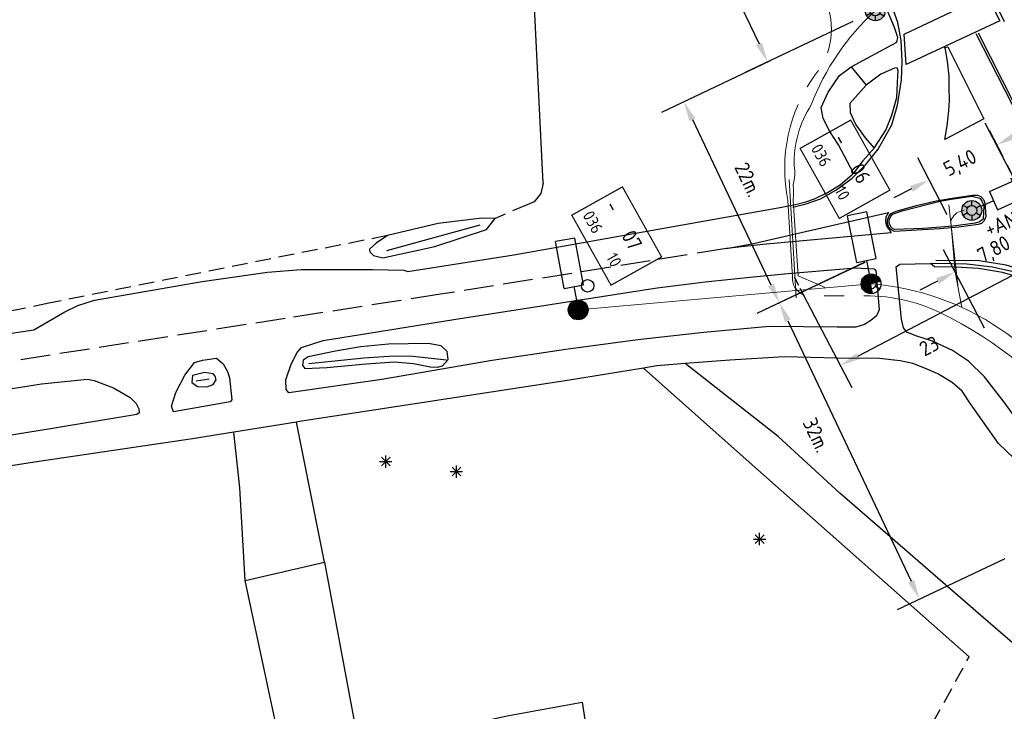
# Model space of a CAD drawing. Extents: x 234510 to 235400, y 502342 to 503395.
# Tile 7 of 15: x 234702 to 234802, y 503075 to 503145. Entities that reach past the tile are written whole.
import ezdxf

# ---------------------------------------------------------------- set-up
doc = ezdxf.new("R2010")
doc.units = 0
doc.header["$MEASUREMENT"] = 0
doc.header["$PDMODE"] = 1
for name, pattern in [('CULTSCH', [2.4, 1.6, -0.8]), ('overige', [26, 20, -2, 2, -2]), ('RASTER', [1000.1, 1000, -0.1]), ('VERFSTIP', [4, 3, -1])]:
    doc.linetypes.add(name, pattern=pattern)
doc.layers.get('0').update_dxf_attribs({"linetype": 'CONTINUOUS'})
doc.layers.get('DEFPOINTS').update_dxf_attribs({"linetype": 'CONTINUOUS'})
for name, color, linetype in [('ELEKTRO-VERLICHTINGS_TX', 7, 'CONTINUOUS'), ('ELEKTRO_TX', 1, 'CONTINUOUS'), ('LICHTMAST', 7, 'CONTINUOUS'), ('MDI-XX-BANDEN', 15, 'CONTINUOUS'), ('MDI-XX-BEPLANTING', 11, 'CONTINUOUS'), ('MDI-XX-GREPPEL', 12, 'CONTINUOUS'), ('MDI-XX-MARKERING', 8, 'CONTINUOUS'), ('MDI-XX-RASTER', 7, 'CONTINUOUS'), ('MDI-XX-TALUD', 11, 'CONTINUOUS'), ('MDI-XX-TERREINAFSCH', 15, 'CONTINUOUS'), ('MDI-XX-VERLICHTING', 1, 'CONTINUOUS'), ('SOLID', 7, 'CONTINUOUS')]:
    doc.layers.add(name, color=color, linetype=linetype)
for name, color, linetype, lineweight in [('kl-bs-bm_1000', 1, 'CONTINUOUS', 25), ('kl-bs-mantelbuis', 6, 'mantelbuis', 18), ('kl-bs-ovkabel', 3, 'ov', 18), ('kl-bs-signaleringskabel', 5, 'overige', 18), ('wm-bs-lichtmast', 7, 'CONTINUOUS', 18)]:
    doc.layers.add(name, color=color, linetype=linetype, lineweight=lineweight)
doc.styles.add('ISO', font='iso.shx')
doc.styles.add('ISO25', font='ISO', dxfattribs={"height": 2.5})
doc.styles.add('MASTNUMMER', font='iso.shx', dxfattribs={"height": 2.5})
doc.styles.get("Standard").update_dxf_attribs({"font": 'txt.shx'})
doc.styles.add('TECHNICLIGHT', font='ISO')
doc.styles.add('WEGNUMMER', font='iso.shx', dxfattribs={"height": 2})
doc.linetypes.add('GREPPEL', pattern='A,25.5,-0.01,[14,RTW.shx,S=1,R=0,X=0,Y=0],1,[14,RTW.shx,S=1,R=0,X=0,Y=0],1,[14,RTW.shx,S=1,R=0,X=0,Y=0],1,[14,RTW.shx,S=1,R=0,X=0,Y=0],1,[14,RTW.shx,S=1,R=0,X=0,Y=0],0.5,-0.01', length=30.02)
doc.linetypes.add('mantelbuis', pattern='A,0,-2,[15,RTW.shx,S=1,R=0,X=0,Y=0],-2', length=4)
doc.linetypes.add('ov', pattern='A,28,-5,[23,RTW.shx,S=1.25,R=0,X=0,Y=0],-5', length=38)
doc.dimstyles.get("Standard").update_dxf_attribs({"dimtxt": 3, "dimasz": 3, "dimexe": 2.5, "dimexo": 2.5, "dimgap": 1.5, "dimtad": 0, "dimzin": 0, "dimdsep": 46, "dimtxsty": 'Standard', "dimcen": -3, "dimdle": 1.25, "dimadec": 0, "dimazin": 0, "dimtfac": 0.75, "dimtofl": 0, "dimtmove": 2, "dimatfit": 3, "dimfxl": 0, "dimtvp": 1.5, "dimtolj": 1, "dimtzin": 0, "dimarcsym": 0})

# ---------------------------------------------------------------- blocks, each defined once
blk = doc.blocks.new('BOOM')
at = {"color": 11}
for p, q in [((-0.625, 0), (0.625, 0)), ((0.442, -0.442), (-0.442, 0.442)), ((-0.442, -0.442), (0.442, 0.442)), ((0, -0.625), (0, 0.625))]:
    blk.add_line(p, q, dxfattribs=at)
blk = doc.blocks.new('VERFSYM')
blk.add_circle((0, 0), 0.625)
blk = doc.blocks.new('LICHTMAST')
at = {"color": 2, "linetype": 'Continuous'}
for p, q in [((0, 0.5), (0, 1)), ((-0.433, 0.25), (-0.866, 0.5)), ((0.433, 0.25), (0.866, 0.5)), ((-0.433, -0.25), (-0.866, -0.5)), ((0, -0.5), (0, -1)), ((0.433, -0.25), (0.866, -0.5))]:
    blk.add_line(p, q, dxfattribs=at)
blk.add_circle((0, 0), 0.5, dxfattribs=at)
blk = doc.blocks.new('AL-10m-SOX')
at = {"layer": 'SOLID'}
for points in [[(0, 0.999, 0.414214), (-0.999, 0), (0, 0)], [(0, 0.999, -0.414214), (0.999, 0), (0, 0)], [(0, -0.999, -0.414214), (-0.999, 0), (0, 0)], [(0, -0.999, 0.414214), (0.999, 0), (0, 0)]]:
    blk.add_hatch(color=256, dxfattribs=at).paths.add_polyline_path(points)
at = {"layer": 'LICHTMAST', "color": 7}
for p, q in [((2.4, 1), (7.2, 1)), ((2.4, 1), (2.4, -1)), ((7.2, -1), (7.2, 1)), ((2.4, 0), (1, 0)), ((2.4, -1), (7.2, -1))]:
    blk.add_line(p, q, dxfattribs=at)
blk.add_circle((0, 0), 1, dxfattribs=at)
at = {"layer": 'ELEKTRO_TX', "color": 7, "style": 'TECHNICLIGHT'}
blk.add_attdef('NR', (-1.937, -4.419), '', height=2.5, dxfattribs=at)
blk = doc.blocks.new('AL-8m-SOX')
at = {"layer": 'SOLID'}
for points in [[(0, 0.999, 0.414214), (-0.999, 0), (0, 0)], [(0, 0.999, -0.414214), (0.999, 0), (0, 0)], [(0, -0.999, 0.414214), (0.999, 0), (0, 0)]]:
    blk.add_hatch(color=256, dxfattribs=at).paths.add_polyline_path(points)
at = {"layer": 'LICHTMAST', "color": 7}
for p, q in [((2.4, 1), (7.2, 1)), ((2.4, 1), (2.4, -1)), ((7.2, -1), (7.2, 1)), ((2.4, 0), (1, 0)), ((2.4, -1), (7.2, -1))]:
    blk.add_line(p, q, dxfattribs=at)
blk.add_circle((0, 0), 1, dxfattribs=at)
at = {"layer": 'ELEKTRO_TX', "color": 15, "style": 'TECHNICLIGHT'}
blk.add_attdef('NR', (6.194, -4.081), '', height=2.5, dxfattribs=at)
blk = doc.blocks.new('*D35')
at = {"layer": 'DEFPOINTS', "color": 0}
for p in [(234774.631, 503174.958, 8.358), (234788.547, 503145.579, 8.388), (234777.68, 503140.431)]:
    blk.add_point(p, dxfattribs=at)
at = {"layer": 'kl-bs-bm_1000', "color": 0, "lineweight": -2}
for p, q in [((234772.372, 503173.888), (234761.504, 503168.74)), ((234764.62, 503168.003), (234776.824, 503142.239)), ((234786.288, 503144.509), (234775.42, 503139.361))]:
    blk.add_line(p, q, dxfattribs=at)
at = {"layer": 'kl-bs-bm_1000', "color": 0}
for points in [[(234764.921, 503168.146), (234764.319, 503167.86), (234763.764, 503169.81)], [(234777.125, 503142.382), (234776.522, 503142.096), (234777.68, 503140.431)]]:
    blk.add_solid(points, dxfattribs=at)
at = {"layer": 'kl-bs-bm_1000', "color": 0, "insert": (234772.755, 503156.084), "char_height": 1.5, "attachment_point": 5, "rotation": 295.34559, "style": 'ISO'}
blk.add_mtext('\\A1;32m.', dxfattribs=at)
blk = doc.blocks.new('*D39')
at = {"layer": 'DEFPOINTS', "color": 0}
for p in [(234800.8, 503132.03), (234803.766, 503126.267, 8.53), (234796.947, 503122.756)]:
    blk.add_point(p, dxfattribs=at)
at = {"layer": 'kl-bs-bm_1000', "color": 0, "lineweight": -2}
for p, q in [((234802.622, 503128.49), (234799.655, 503134.252)), ((234802.578, 503132.945), (234804.356, 503133.86)), ((234795.803, 503124.979), (234792.836, 503130.742)), ((234792.202, 503127.603), (234790.424, 503126.688))]:
    blk.add_line(p, q, dxfattribs=at)
at = {"layer": 'kl-bs-bm_1000', "color": 0}
for points in [[(234802.425, 503133.241), (234802.73, 503132.649), (234800.8, 503132.03)], [(234792.05, 503127.9), (234792.355, 503127.307), (234793.98, 503128.519)]]:
    blk.add_solid(points, dxfattribs=at)
at = {"layer": 'kl-bs-bm_1000', "color": 0, "insert": (234797.179, 503130.1), "char_height": 1.5, "attachment_point": 5, "rotation": 27.24025, "style": 'ISO'}
blk.add_mtext('\\A1;5,40', dxfattribs=at)
blk = doc.blocks.new('*D40')
at = {"layer": 'DEFPOINTS', "color": 0}
for p in [(234804.89, 503123.569), (234809.025, 503115.681, 8.53), (234800.742, 503111.338)]:
    blk.add_point(p, dxfattribs=at)
at = {"layer": 'kl-bs-bm_1000', "color": 0, "lineweight": -2}
for p, q in [((234807.864, 503117.895), (234803.729, 503125.783)), ((234806.661, 503124.497), (234808.432, 503125.426)), ((234799.581, 503113.553), (234795.446, 503121.44)), ((234794.835, 503118.298), (234793.064, 503117.369))]:
    blk.add_line(p, q, dxfattribs=at)
at = {"layer": 'kl-bs-bm_1000', "color": 0}
for points in [[(234806.506, 503124.792), (234806.816, 503124.202), (234804.89, 503123.569)], [(234794.681, 503118.593), (234794.99, 503118.002), (234796.607, 503119.226)]]:
    blk.add_solid(points, dxfattribs=at)
at = {"layer": 'kl-bs-bm_1000', "color": 0, "insert": (234800.58, 503121.378), "char_height": 1.5, "attachment_point": 5, "rotation": 27.66523, "style": 'ISO'}
blk.add_mtext('\\A1;7,80', dxfattribs=at)
blk = doc.blocks.new('*D41')
at = {"layer": 'DEFPOINTS', "color": 0}
for p in [(234801.034, 503130.918, 8.53), (234806.278, 503120.905), (234779.783, 503119.787)]:
    blk.add_point(p, dxfattribs=at)
at = {"layer": 'kl-bs-bm_1000', "color": 0, "lineweight": -2}
for p, q in [((234802.194, 503128.704), (234807.438, 503118.69)), ((234786.799, 503110.702), (234804.507, 503119.977)), ((234780.943, 503117.573), (234786.188, 503107.56))]:
    blk.add_line(p, q, dxfattribs=at)
at = {"layer": 'kl-bs-bm_1000', "color": 0}
for points in [[(234804.352, 503120.272), (234804.661, 503119.682), (234806.278, 503120.905)], [(234786.645, 503110.997), (234786.954, 503110.407), (234785.028, 503109.774)]]:
    blk.add_solid(points, dxfattribs=at)
at = {"layer": 'kl-bs-bm_1000', "color": 0, "insert": (234793.995, 503111.743), "char_height": 1.5, "attachment_point": 5, "rotation": 27.64484, "style": 'ISO'}
blk.add_mtext('\\A1;23', dxfattribs=at)
blk = doc.blocks.new('*D57')
at = {"layer": 'DEFPOINTS', "color": 0}
for p in [(234780.129, 503141.571, 8.358), (234789.766, 503121.277, 8.388), (234778.875, 503116.104)]:
    blk.add_point(p, dxfattribs=at)
at = {"layer": 'kl-bs-bm_1000', "color": 0, "lineweight": -2}
for p, q in [((234777.871, 503140.498), (234766.979, 503135.326)), ((234770.096, 503134.592), (234778.017, 503117.911)), ((234787.508, 503120.204), (234776.617, 503115.032))]:
    blk.add_line(p, q, dxfattribs=at)
at = {"layer": 'kl-bs-bm_1000', "color": 0}
for points in [[(234770.397, 503134.735), (234769.794, 503134.449), (234769.238, 503136.399)], [(234778.318, 503118.054), (234777.716, 503117.768), (234778.875, 503116.104)]]:
    blk.add_solid(points, dxfattribs=at)
at = {"layer": 'kl-bs-bm_1000', "color": 0, "insert": (234775.719, 503128.548), "char_height": 1.5, "attachment_point": 5, "rotation": 295.40221, "style": 'ISO'}
blk.add_mtext('\\A1;22m.', dxfattribs=at)
blk = doc.blocks.new('*D58')
at = {"layer": 'DEFPOINTS', "color": 0}
for p in [(234789.748, 503121.24, 8.358), (234803.898, 503091.31, 8.388), (234793.026, 503086.171)]:
    blk.add_point(p, dxfattribs=at)
at = {"layer": 'kl-bs-bm_1000', "color": 0, "lineweight": -2}
for p, q in [((234787.488, 503120.172), (234776.617, 503115.032)), ((234779.732, 503114.292), (234792.172, 503087.979)), ((234801.637, 503090.242), (234790.766, 503085.102))]:
    blk.add_line(p, q, dxfattribs=at)
at = {"layer": 'kl-bs-bm_1000', "color": 0}
for points in [[(234780.033, 503114.435), (234779.43, 503114.15), (234778.877, 503116.101)], [(234792.473, 503088.122), (234791.87, 503087.837), (234793.026, 503086.171)]]:
    blk.add_solid(points, dxfattribs=at)
at = {"layer": 'kl-bs-bm_1000', "color": 0, "insert": (234782.61, 503102.752), "char_height": 1.5, "attachment_point": 5, "rotation": 295.3032, "style": 'ISO'}
blk.add_mtext('\\A1;32m.', dxfattribs=at)
blk = doc.blocks.new('mastcodering')
at = {"color": 8, "lineweight": 20, "const_width": 0.2, "flags": 128}
blk.add_lwpolyline([(-4.48, 1.23), (9.02, 1.23), (9.02, -8.52), (-4.48, -8.52), (-4.48, 1.23)], dxfattribs=at)
at = {"layer": 'ELEKTRO-VERLICHTINGS_TX'}
for tag, p, style in [('GROEPNR.', (-3.19, -3), 'MASTNUMMER'), ('MASTNR.', (2.55, -3), 'ISO25')]:
    blk.add_attdef(tag, p, '', height=2.5, dxfattribs=dict(at, style=style))
at = {"layer": 'ELEKTRO-VERLICHTINGS_TX', "color": 7, "style": 'WEGNUMMER'}
for tag, p in [('WEGNR.', (-3.64, -7)), ('KASTNR.', (4.48, -7))]:
    blk.add_attdef(tag, p, '', height=2, dxfattribs=at)

msp = doc.modelspace()

# ---------------------------------------------------------------- linework, layer by layer
at = {"layer": 'kl-bs-bm_1000', "flags": 128}
msp.add_lwpolyline([(234780.823, 503117.846), (234780.386, 503118.683)], dxfattribs=at)
at = {"layer": 'kl-bs-mantelbuis'}
for p, q in [((234779.865, 503128.555), (234780.585, 503116.59)), ((234796.892, 503117.882), (234795.962, 503126.009))]:
    msp.add_line(p, q, dxfattribs=at)
at = {"layer": 'kl-bs-ovkabel', "ltscale": 0.6, "elevation": 8.484, "flags": 128}
for points in [[(234783.507, 503117.651), (234780.76, 503118.828), (234780.26, 503126.423, 0.043584), (234780.26, 503128.064, 0.122451), (234780.367, 503129.918, -0.151608), (234782.087, 503136.078, -0.117271), (234788.547, 503145.579, 8.209017)], [(234817.116, 503097.572), (234812.109, 503099.356), (234810.206, 503103.157, 0.262761), (234788.131, 503118.018), (234758.567, 503115.381)]]:
    msp.add_lwpolyline(points, format="xyb", dxfattribs=at)
at = {"layer": 'kl-bs-ovkabel', "ltscale": 0.6, "flags": 128}
msp.add_lwpolyline([(234797.512, 503125.46), (234797.135, 503125.334, 0.255771), (234796.166, 503124.291), (234796.616, 503119.231), (234797.28, 503115.641)], format="xyb", dxfattribs=at)
at = {"layer": 'kl-bs-signaleringskabel', "flags": 128}
msp.add_lwpolyline([(234736.236, 503255.353), (234783.518, 503146.704, -0.281357), (234782.457, 503139.073, 0.208004), (234779.725, 503126.423), (234780.189, 503118.685, 0.344451), (234781.509, 503116.831), (234786.981, 503116.787, -0.124092), (234795.12, 503115.092, -0.120011), (234809.871, 503102.89), (234811.736, 503099.162), (234818.772, 503096.705), (234823.265, 503099.162), (234833.269, 503103.738), (234843.272, 503108.822), (234869.009, 503126.624)], format="xyb", dxfattribs=at)
at = {"layer": 'MDI-XX-BANDEN', "color": 253}
msp.add_polyline3d([(234791.274, 503125.383, 8.556), (234795.078, 503126.367, 8.565), (234796.223, 503126.558, 8.565), (234798.306, 503126.855, 8.565), (234799.102, 503126.669, 8.628), (234799.32, 503126.356, 8.628), (234799.505, 503125.891, 8.628), (234799.439, 503124.545, 8.628), (234799.073, 503124.268, 8.628), (234798.622, 503124.142, 8.628), (234796.406, 503123.833, 8.628), (234793.417, 503123.615, 8.607), (234790.503, 503123.504, 8.565), (234790.181, 503123.678, 8.565), (234789.947, 503124.137, 8.565), (234789.954, 503124.506, 8.565), (234790.111, 503124.831, 8.565), (234790.308, 503125.038, 8.565), (234791.274, 503125.383, 8.556)], dxfattribs=at)
at = {"layer": 'MDI-XX-GREPPEL', "color": 253, "linetype": 'GREPPEL'}
for points in [[(234748.644, 503123.944, 7.89), (234739.233, 503121.347, 7.782)], [(234731.405, 503109.984, 7.629), (234736.944, 503110.549, 7.554), (234739.958, 503110.736, 7.554), (234741.884, 503110.722, 7.548), (234745.277, 503110.357, 7.551)], [(234720.019, 503108.22, 7.389), (234721.339, 503108.418, 7.389)]]:
    msp.add_polyline3d(points, dxfattribs=at)
at = {"layer": 'MDI-XX-MARKERING', "color": 253}
for points in [[(234780.226, 503125.762, 8.28), (234781.588, 503126.094, 8.28), (234783.035, 503126.613, 8.283), (234784.578, 503127.478, 8.286), (234786.229, 503128.681, 8.313), (234787.559, 503130.023, 8.313), (234788.858, 503131.624, 8.313), (234790.239, 503134.085, 8.313), (234790.807, 503136.05, 8.325), (234791.2, 503138.623, 8.355), (234791.278, 503140.469, 8.349), (234791.168, 503142.591, 8.358), (234790.822, 503144.396, 8.358), (234789.911, 503146.97, 8.382), (234784.072, 503159.293, 8.367), (234766.491, 503195.698, 8.367), (234762.595, 503203.865, 8.367), (234761.47, 503206.396, 8.367), (234756.267, 503219.998, 8.43), (234750.05, 503236.189, 8.487), (234749.688, 503237.179, 8.487), (234743.362, 503250.187, 8.475), (234733.915, 503269.672, 8.469), (234724.51, 503288.757, 8.46)], [(234801.605, 503144.462, 8.592), (234791.042, 503166.326, 8.595), (234776.118, 503197.203, 8.643), (234771.364, 503207.072, 8.64), (234770.885, 503207.952, 8.64), (234767.485, 503213.82, 8.601), (234754.026, 503236.526, 8.499), (234752.182, 503239.728, 8.496), (234751.67, 503240.585, 8.496), (234742.507, 503259.241, 8.478)], [(234798.929, 503143.346, 8.541), (234802.583, 503136.178, 8.553)], [(234802.389, 503136.079, 8.55), (234798.749, 503143.256, 8.526)], [(234833.02, 503073.618, 8.508), (234829.697, 503079.166, 8.589), (234825.333, 503086.636, 8.589), (234816.91, 503101.651, 8.514), (234813.211, 503108.322, 8.517), (234811.582, 503111.336, 8.523), (234809.763, 503114.298, 8.529), (234808.602, 503115.754, 8.529), (234807.522, 503116.793, 8.526), (234805.935, 503118.009, 8.496), (234804.29, 503118.956, 8.496), (234802.981, 503119.537, 8.496), (234801.761, 503119.917, 8.493), (234799.027, 503120.322, 8.457), (234794.672, 503120.366, 8.358)]]:
    msp.add_polyline3d(points, dxfattribs=at)
for points in [[(234791.68, 503140.173, 8.37), (234791.463, 503143.226, 8.349), (234799.824, 503147.21, 8.553), (234801.109, 503144.58, 8.583), (234791.68, 503140.173, 8.37)], [(234795.56, 503132.582, 8.451), (234795.809, 503133.978, 8.442), (234795.973, 503135.48, 8.442), (234796.043, 503136.55, 8.442), (234796.027, 503137.847, 8.442), (234796.01, 503138.992, 8.445), (234795.85, 503140.483, 8.445), (234795.629, 503141.667, 8.445), (234795.563, 503141.876, 8.445), (234795.867, 503141.94, 8.472), (234799.514, 503134.667, 8.541), (234795.56, 503132.582, 8.451)], [(234773.536, 503121.574, 8.349), (234776.263, 503122.089, 8.349), (234781.51, 503123.284, 8.37), (234789.9, 503125.212, 8.4), (234789.619, 503124.744, 8.4), (234789.578, 503124.351, 8.4), (234789.658, 503123.927, 8.4), (234789.85, 503123.619, 8.4), (234789.946, 503123.487, 8.4), (234790.159, 503123.156, 8.436), (234784.234, 503122.638, 8.403), (234777.22, 503121.998, 8.376), (234773.536, 503121.574, 8.349)]]:
    msp.add_polyline3d(points, close=True, dxfattribs=at)
at = {"layer": 'MDI-XX-MARKERING', "color": 253, "linetype": 'VERFSTIP'}
for points in [[(234800.044, 503133.544, 8.535), (234803.456, 503126.931, 8.529)], [(234773.536, 503121.574, 8.349), (234765.826, 503120.336, 8.367), (234744.674, 503116.962, 8.301), (234729, 503114.511, 8.295), (234696.374, 503109.431, 8.325), (234664.097, 503104.403, 8.295), (234628.887, 503098.957, 8.211), (234601.859, 503094.737, 8.076)]]:
    msp.add_polyline3d(points, dxfattribs=at)
at = {"layer": 'MDI-XX-RASTER', "color": 253, "linetype": 'RASTER'}
for points in [[(234755.025, 503128.172, 8.202), (234754.156, 503145.951, 8.046), (234751.948, 503185.074, 8.025), (234750.342, 503212.035, 8.598), (234747.5, 503218.026, 8.526), (234739.624, 503234.626, 8.778), (234720.307, 503274.947, 8.526), (234701.118, 503314.268, 7.766)], [(234930.41, 502896.891, 8.484), (234901.559, 502946.532, 8.558), (234880.887, 502982.07, 8.396), (234863.418, 503011.993, 8.45), (234861.427, 503015.408, 8.408), (234859.231, 503020.564, 8.375), (234856.881, 503026.565, 8.405), (234855.349, 503030.564, 8.393), (234850.502, 503038.199, 8.402), (234846.546, 503043.598, 8.531), (234816.088, 503069.876, 8.297), (234799.933, 503083.896, 8.289), (234784.988, 503096.866, 8.426), (234778.768, 503102.591, 8.32)], [(234775.53, 503100.274, 8.256), (234798.023, 503080.347, 8.274)]]:
    msp.add_polyline3d(points, dxfattribs=at)
at = {"layer": 'MDI-XX-TALUD', "color": 253}
for points in [[(234739.327, 503122.887, 8.403), (234738.195, 503122.122, 8.334), (234737.503, 503121.512, 8.259), (234737.556, 503121.26, 8.184), (234737.93, 503120.888, 8.184), (234738.859, 503120.652, 8.166), (234744.102, 503121.792, 8.157), (234749.328, 503123.495, 8.121), (234750.182, 503124.625, 8.115), (234748.836, 503124.649, 8.346), (234744.437, 503124.105, 8.253), (234739.327, 503122.887, 8.403)], [(234739.422, 503111.911, 8.199), (234736.596, 503111.653, 8.199), (234734.067, 503111.225, 8.193), (234731.319, 503110.65, 8.181), (234730.81, 503110.309, 8.178), (234730.746, 503109.789, 8.151), (234730.987, 503109.46, 8.118), (234733.193, 503109.569, 8.049), (234737.174, 503109.938, 8.049), (234739.99, 503110.133, 8.049), (234741.95, 503109.957, 8.049), (234743.619, 503109.636, 8.049), (234744.377, 503109.6, 8.049), (234744.867, 503109.74, 8.049), (234745.446, 503110.368, 8.025), (234745.365, 503111.2, 8.031), (234744.738, 503111.772, 8.034), (234743.442, 503111.994, 8.133), (234739.422, 503111.911, 8.199)], [(234720.869, 503109.079, 8.082), (234719.645, 503108.755, 8.142), (234719.585, 503108.058, 8.166), (234720.138, 503107.649, 8.166), (234721.092, 503107.63, 8.166), (234721.734, 503107.861, 8.163), (234722.034, 503108.322, 8.127), (234721.95, 503108.684, 8.112), (234721.745, 503108.917, 8.112), (234720.869, 503109.079, 8.082)]]:
    msp.add_polyline3d(points, dxfattribs=at)
at = {"layer": 'MDI-XX-TERREINAFSCH', "color": 253}
for points in [[(234786.124, 503139.92, 8.114), (234790.728, 503142.414, 8.279), (234790.819, 503142.873, 8.363), (234790.51, 503143.914, 8.381), (234788.298, 503149.102, 8.387), (234779.274, 503167.926, 8.327), (234765.467, 503196.424, 8.342), (234762.36, 503203.162, 8.411), (234761.841, 503204.525, 8.39), (234752.841, 503227.425, 8.426), (234750.278, 503234.03, 8.444), (234749.341, 503236.343, 8.438), (234748.283, 503238.62, 8.444), (234747.071, 503241.236, 8.432), (234739.765, 503255.929, 8.423), (234725.582, 503285.306, 8.384), (234709.295, 503318.286, 8.213)], [(234786.356, 503129.206, 8.305), (234784.853, 503132.053, 8.135), (234783.98, 503133.384, 8.165), (234783.289, 503134.696, 8.186), (234783.107, 503135.808, 8.144), (234783.793, 503137.375, 8.093), (234784.933, 503139.061, 8.072), (234786.124, 503139.92, 8.114), (234787.636, 503138.07, 8.156), (234785.978, 503136.231, 8.078), (234786.026, 503135.308, 8.09), (234786.579, 503134.085, 8.111), (234787.539, 503132.748, 8.165), (234788.434, 503131.717, 8.216), (234787.305, 503130.427, 8.237), (234786.356, 503129.206, 8.305)], [(234788.434, 503131.717, 8.216), (234789.608, 503133.545, 8.298), (234790.23, 503135.048, 8.325), (234790.725, 503136.817, 8.325), (234790.834, 503139.051, 8.313), (234790.869, 503139.529, 8.304), (234790.779, 503139.82, 8.271), (234790.492, 503139.784, 8.238), (234789.13, 503139.193, 8.211), (234787.636, 503138.07, 8.156)], [(234600.458, 503097.345, 7.937), (234619.334, 503100.242, 8.078), (234659.304, 503106.461, 8.195), (234688.343, 503111.099, 8.228), (234703.632, 503113.365, 8.168), (234704.056, 503113.596, 8.162), (234706.756, 503115.18, 8.132), (234708.079, 503115.812, 8.138), (234709.75, 503116.372, 8.138), (234720.618, 503118.25, 8.126), (234727.202, 503119.208, 8.126), (234730.621, 503119.45, 8.114), (234737.811, 503119.463, 8.159), (234740.972, 503119.383, 8.204), (234741.367, 503119.25, 8.204), (234752.092, 503120.945, 8.237), (234779.111, 503125.756, 8.27), (234780.487, 503126.031, 8.27), (234781.544, 503126.308, 8.27), (234782.424, 503126.605, 8.273), (234783.74, 503127.222, 8.294), (234785.019, 503128.017, 8.306), (234786.228, 503129.07, 8.306), (234786.356, 503129.206, 8.305)], [(234792.718, 503125.931, 8.487), (234794.682, 503126.391, 8.55), (234796.314, 503126.665, 8.571), (234798.368, 503126.972, 8.556), (234798.884, 503126.969, 8.556), (234799.216, 503126.842, 8.562), (234799.48, 503126.525, 8.577), (234799.601, 503126.199, 8.577), (234799.695, 503124.823, 8.586), (234799.535, 503124.385, 8.571), (234799.257, 503124.114, 8.538), (234798.937, 503123.993, 8.526), (234796.988, 503123.725, 8.52), (234795.081, 503123.557, 8.499), (234790.493, 503123.298, 8.433), (234790.131, 503123.513, 8.433), (234789.919, 503123.741, 8.433), (234789.792, 503124.113, 8.433), (234789.795, 503124.471, 8.433), (234789.967, 503124.869, 8.433), (234790.144, 503125.11, 8.433), (234790.648, 503125.344, 8.433), (234792.718, 503125.931, 8.487)], [(234746.037, 503114.43, 8.268), (234753.808, 503115.613, 8.292), (234766.537, 503117.598, 8.364), (234771.37, 503118.221, 8.394), (234776.569, 503118.742, 8.388), (234779.751, 503119.071, 8.376), (234786.52, 503119.624, 8.328), (234788.452, 503119.539, 8.268), (234788.622, 503119.33, 8.262), (234788.945, 503115.396, 8.166), (234788.663, 503114.79, 8.154), (234788.102, 503114.302, 8.154), (234787.46, 503113.906, 8.154), (234786.605, 503113.628, 8.154), (234784.714, 503113.638, 8.142), (234777.892, 503113.695, 8.154), (234771.26, 503113.113, 8.124), (234764.601, 503112.351, 8.127), (234757.329, 503111.371, 8.106), (234749.887, 503110.278, 7.977), (234738.758, 503108.355, 7.956), (234729.365, 503107.014, 8.1), (234729.097, 503107.355, 8.103), (234729.071, 503108.321, 8.124), (234729.595, 503109.9, 8.154), (234730.227, 503111.085, 8.19), (234730.662, 503111.598, 8.208), (234732.845, 503112.302, 8.238), (234746.037, 503114.43, 8.268)], [(234803.459, 503103.48, 8.214), (234801.549, 503106.065, 8.19), (234799.59, 503108.639, 8.169), (234797.956, 503110.203, 8.175), (234796.344, 503111.298, 8.184), (234794.329, 503112.235, 8.208), (234792.663, 503112.777, 8.205), (234791.747, 503113.127, 8.184), (234791.392, 503113.585, 8.184), (234791.192, 503114.449, 8.172), (234790.665, 503119.737, 8.232), (234791.039, 503119.994, 8.241), (234794.134, 503120.081, 8.322), (234794.864, 503120.102, 8.367), (234797.799, 503120.041, 8.439), (234800.388, 503119.721, 8.466), (234802.343, 503119.285, 8.505)], [(234811.108, 503111.54, 8.523), (234810.761, 503111.427, 8.535), (234809.926, 503112.829, 8.553), (234809.099, 503114.062, 8.559), (234808.289, 503115.049, 8.571), (234807.165, 503116.19, 8.538), (234805.595, 503117.325, 8.544), (234804.725, 503117.814, 8.559), (234803.728, 503118.374, 8.559), (234802.77, 503118.752, 8.556), (234801.379, 503119.156, 8.568), (234798.963, 503119.564, 8.46), (234796.691, 503119.69, 8.46), (234794.546, 503119.725, 8.43), (234794.134, 503120.081, 8.322)], [(234802.579, 503100.37, 8.213), (234800.98, 503101.88, 8.177), (234800.59, 503102.452, 8.174), (234798.17, 503105.892, 8.144), (234797.318, 503107.177, 8.198), (234796.319, 503108.048, 8.189), (234794.87, 503108.925, 8.192), (234793.639, 503109.469, 8.213), (234792.35, 503109.964, 8.207), (234791.051, 503110.242, 8.183), (234788.968, 503110.489, 8.159), (234784.691, 503110.502, 8.153), (234779.347, 503110.635, 8.15), (234773.887, 503110.318, 8.114), (234769.365, 503109.956, 8.181), (234766.523, 503109.729, 8.048), (234765.169, 503109.508, 8.106), (234757.701, 503108.292, 8.048), (234730.249, 503104.067, 8.09), (234730.128, 503104.047, 8.145), (234723.833, 503103.03, 8.121), (234719.656, 503102.355, 8.087), (234703.715, 503100.026, 8.078), (234674.753, 503095.476, 7.988)], [(234723.463, 503106.101, 8.091), (234717.72, 503105.079, 8.166), (234717.537, 503105.656, 8.166), (234717.976, 503107.041, 8.166), (234718.89, 503108.787, 8.178), (234719.84, 503110.071, 8.202), (234720.663, 503110.315, 8.223), (234722.08, 503110.514, 8.223), (234722.747, 503109.928, 8.16), (234723.193, 503109.161, 8.121), (234723.376, 503108.52, 8.121), (234723.625, 503106.31, 8.109), (234723.463, 503106.101, 8.091)], [(234765.169, 503109.508, 8.106), (234775.53, 503100.274, 8.256)], [(234778.768, 503102.591, 8.32), (234769.365, 503109.956, 8.181)], [(234691.269, 503105.832, 8.226), (234704.424, 503107.908, 8.247), (234709.049, 503108.404, 8.223), (234709.734, 503108.27, 8.223), (234711.67, 503107.527, 8.214), (234713.366, 503106.544, 8.199), (234713.95, 503105.95, 8.199), (234714.244, 503105.38, 8.199), (234714.261, 503105.001, 8.13), (234714.016, 503104.823, 8.13), (234705.329, 503103.365, 7.995), (234675.747, 503098.603, 7.938)], [(234732.963, 503089.928, 8.229), (234730.128, 503104.047, 8.145)], [(234724.955, 503088.066, 8.334), (234724.429, 503097.427, 8.214), (234723.833, 503103.03, 8.121)], [(234726.634, 503059.979, 8.259), (234725.358, 503066.082, 8.271), (234729.464, 503067, 8.286), (234724.955, 503088.066, 8.334), (234732.963, 503089.928, 8.229), (234736.467, 503071.158, 8.295), (234751.557, 503074.436, 8.193), (234758.988, 503075.778, 8.193), (234759.967, 503069.235, 8.148)]]:
    msp.add_polyline3d(points, dxfattribs=at)
at = {"layer": 'MDI-XX-TERREINAFSCH', "color": 253, "linetype": 'CULTSCH'}
for points in [[(234755.025, 503128.172, 8.202), (234754.818, 503127.149, 8.094), (234754.146, 503126.305, 8.121), (234753.428, 503125.992, 8.121), (234750.182, 503124.625, 8.115)], [(234739.327, 503122.887, 8.403), (234705.161, 503116.062, 8.088), (234700.787, 503115.157, 8.106)], [(234783.926, 503054.716, 8.304), (234798.023, 503080.347, 8.274)]]:
    msp.add_polyline3d(points, dxfattribs=at)

# ---------------------------------------------------------------- block references
at = {"layer": 'MDI-XX-BEPLANTING', "color": 253}
for p in [(234739.154, 503100.071, 7.971), (234746.282, 503099.062, 7.998), (234776.884, 503092.241, 8.256)]:
    msp.add_blockref('BOOM', p, dxfattribs=at)
at = {"layer": 'MDI-XX-MARKERING', "color": 253}
msp.add_blockref('VERFSYM', (234759.527, 503117.812, 8.394), dxfattribs=at)
at = {"layer": 'MDI-XX-VERLICHTING'}
for p in [(234788.547, 503145.579, 8.388), (234798.294, 503125.425, 8.595), (234788.131, 503118.018, 8.331), (234758.567, 503115.381, 8.301)]:
    msp.add_blockref('LICHTMAST', p, dxfattribs=at)
at = {"layer": 'wm-bs-lichtmast'}
for name, p, rotation in [('AL-10m-SOX', (234788.547, 503145.579, 8.388), 24.91925419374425), ('AL-8m-SOX', (234788.131, 503118.018, 8.331), 101.1733252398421), ('AL-10m-SOX', (234758.567, 503115.381, 8.301), 100.4642964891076)]:
    msp.add_blockref(name, p, dxfattribs=dict(at, rotation=rotation))
ref = msp.add_blockref('mastcodering', (234786.743, 503131.841, 3.26), dxfattribs=dict(at, xscale=0.6, yscale=0.6, zscale=0.6, rotation=299.2060484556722))
ref.add_attrib('KASTNR.', '10', (234784.39, 503127.443, 3.26), dxfattribs={"height": 1.2, "rotation": 299.20605, "style": 'WEGNUMMER'})
ref.add_attrib('WEGNR.', '036', (234782.012, 503131.697, 3.26), dxfattribs={"height": 1.2, "rotation": 299.20605, "style": 'WEGNUMMER'})
ref.add_attrib('GROEPNR.', '-', (234784.239, 503132.632, 3.26), dxfattribs={"height": 1.5, "rotation": 299.20605, "style": 'MASTNUMMER'})
ref.add_attrib('MASTNR.', '06', (234785.919, 503129.628, 3.26), dxfattribs={"height": 1.5, "rotation": 299.20605, "style": 'ISO25'})
ref = msp.add_blockref('AL-10m-SOX', (234798.294, 503125.425, 8.595), dxfattribs=dict(at, rotation=24.30135228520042))
ref.add_attrib('NR', '+ANWB', (234799.984, 503122.751, 8.595), dxfattribs={"height": 1.5, "rotation": 21.6, "style": 'ISO'})
ref = msp.add_blockref('mastcodering', (234763.703, 503125.097, 3.317), dxfattribs=dict(at, xscale=0.6, yscale=0.6, zscale=0.6, rotation=299.2060484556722))
ref.add_attrib('KASTNR.', '10', (234761.35, 503120.699, 3.317), dxfattribs={"height": 1.2, "rotation": 299.20605, "style": 'WEGNUMMER'})
ref.add_attrib('WEGNR.', '036', (234758.972, 503124.953, 3.317), dxfattribs={"height": 1.2, "rotation": 299.20605, "style": 'WEGNUMMER'})
ref.add_attrib('GROEPNR.', '-', (234761.199, 503125.888, 3.317), dxfattribs={"height": 1.5, "rotation": 299.20605, "style": 'MASTNUMMER'})
ref.add_attrib('MASTNR.', '07', (234762.879, 503122.883, 3.317), dxfattribs={"height": 1.5, "rotation": 299.20605, "style": 'ISO25'})

# ---------------------------------------------------------------- dimensions: what is measured, and where the dimension line sits
at = {"layer": 'kl-bs-bm_1000'}
dim = msp.add_aligned_dim(p1=(234774.631, 503174.958, 8.358), p2=(234788.547, 503145.579, 8.388), distance=-12.025, text='32m.', dimstyle='Standard', override={"dimtxt": 1.5, "dimasz": 2, "dimtxsty": 'ISO', "dimcen": -2, "dimadec": 4}, dxfattribs=at)
dim.commit()
dim.dimension.update_dxf_attribs({"geometry": '*D35', "text_midpoint": (234772.755, 503156.084)})
for base, p1, p2, angle, text, picture, middle in [((234778.875, 503116.104), (234780.129, 503141.571, 8.358), (234789.766, 503121.277, 8.388), 295.40221, '22m.', '*D57', (234775.719, 503128.548)), ((234800.8, 503132.03), (234796.947, 503122.756), (234803.766, 503126.267, 8.53), 27.24025, '5,40', '*D39', (234797.179, 503130.1)), ((234806.278, 503120.905), (234779.783, 503119.787), (234801.034, 503130.918, 8.53), 27.64484, '23', '*D41', (234793.995, 503111.743)), ((234804.89, 503123.569), (234800.742, 503111.338), (234809.025, 503115.681, 8.53), 27.66523, '7,80', '*D40', (234800.58, 503121.378)), ((234793.026, 503086.171), (234789.748, 503121.24, 8.358), (234803.898, 503091.31, 8.388), 295.3032, '32m.', '*D58', (234782.61, 503102.752))]:
    dim = msp.add_linear_dim(base=base, p1=p1, p2=p2, angle=angle, text=text, dimstyle='Standard', override={"dimtxt": 1.5, "dimasz": 2, "dimtxsty": 'ISO', "dimcen": -2, "dimadec": 4}, dxfattribs=at)
    dim.commit()
    dim.dimension.update_dxf_attribs({"geometry": picture, "text_midpoint": middle, "dimtype": 161})

doc.saveas('drawing.dxf')
